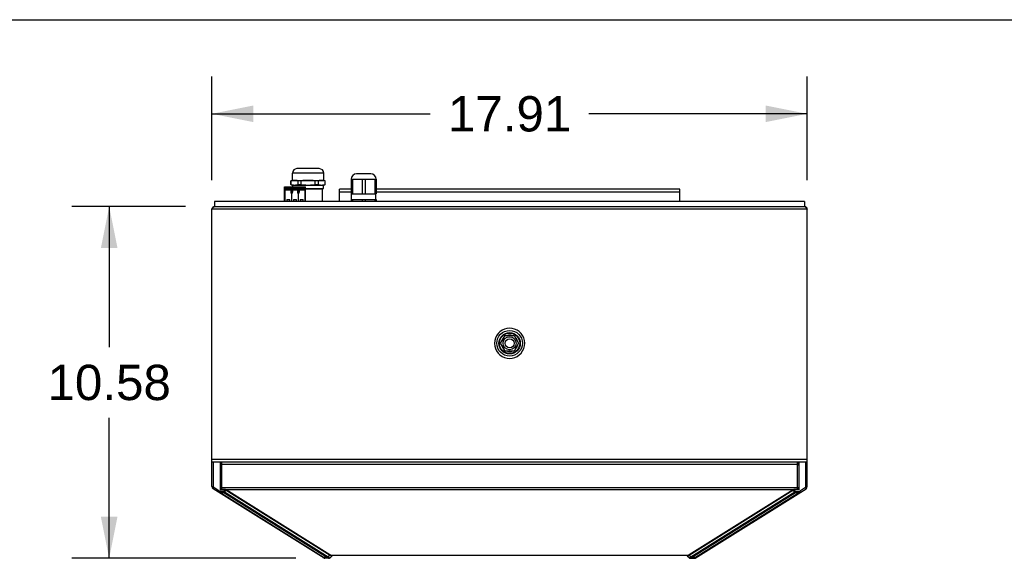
# Model space of a CAD drawing. Header units: inches. Extents: x 0 to 257, y 0 to 106.
# Tile 13 of 28: x 30 to 59, y 90 to 106. Entities that reach past the tile are written whole.
import ezdxf

# ---------------------------------------------------------------- set-up
doc = ezdxf.new("R2010")
doc.units = ezdxf.units.IN
doc.header["$LTSCALE"] = 7.5625
doc.header["$MEASUREMENT"] = 0
doc.layers.get('0').update_dxf_attribs({"linetype": 'CONTINUOUS'})
doc.styles.get("Standard").update_dxf_attribs({"font": 'arial.ttf'})
doc.dimstyles.new('DIMSTYLE_1', dxfattribs={"dimtxt": 1.0625, "dimasz": 1.25, "dimexe": 0.09, "dimexo": 0.07, "dimgap": 0.0425, "dimtad": 0, "dimtih": 1, "dimtoh": 1, "dimzin": 4, "dimdsep": 46, "dimtxsty": 'Standard', "dimblk": '_FILLED', "dimblk1": '_FILLED', "dimblk2": '_FILLED', "dimcen": 0.09, "dimazin": 1, "dimtfac": 1, "dimtofl": 0, "dimtmove": 0, "dimatfit": 3, "dimldrblk": '_FILLED', "dimfxl": 0, "dimtolj": 1, "dimtzin": 4, "dimarcsym": 0})

# ---------------------------------------------------------------- blocks, each defined once
blk = doc.blocks.new('_FILLED')
at = {"color": 0, "linetype": 'ByBlock'}
blk.add_solid([(0, 0), (-1, 0.2), (-1, -0.2)], dxfattribs=at)
blk = doc.blocks.new('*D1')
at = {"color": 2, "linetype": 'Continuous'}
for p, q in [((35.407, 101.424), (35.407, 104.544)), ((53.32, 101.424), (53.32, 104.544)), ((35.407, 103.419), (41.976, 103.419)), ((53.32, 103.419), (46.751, 103.419))]:
    blk.add_line(p, q, dxfattribs=at)
at = {"color": 2, "linetype": 'Continuous', "xscale": 1.25, "yscale": 1.25, "zscale": 1.25, "rotation": 180}
blk.add_blockref('_FILLED', (35.407, 103.419), dxfattribs=at)
at = {"color": 2, "linetype": 'Continuous', "xscale": 1.25, "yscale": 1.25, "zscale": 1.25}
blk.add_blockref('_FILLED', (53.32, 103.419), dxfattribs=at)
at = {"color": 2, "linetype": 'Continuous', "insert": (44.364, 103.95), "char_height": 1.0625, "width": 3.71283, "attachment_point": 2, "line_spacing_factor": 0.9}
blk.add_mtext('17.91', dxfattribs=at)
blk = doc.blocks.new('*D2')
at = {"color": 2, "linetype": 'Continuous'}
for p, q in [((34.611, 100.628), (31.192, 100.628)), ((32.317, 100.628), (32.317, 96.4)), ((32.317, 90.047), (32.317, 94.275)), ((37.929, 90.047), (31.192, 90.047))]:
    blk.add_line(p, q, dxfattribs=at)
at = {"color": 2, "linetype": 'Continuous', "xscale": 1.25, "yscale": 1.25, "zscale": 1.25}
for p, rotation in [((32.317, 100.628), 90), ((32.317, 90.047), 270)]:
    blk.add_blockref('_FILLED', p, dxfattribs=dict(at, rotation=rotation))
at = {"color": 2, "linetype": 'Continuous', "insert": (32.317, 95.869), "char_height": 1.0625, "width": 3.71283, "attachment_point": 2, "line_spacing_factor": 0.9}
blk.add_mtext('10.58', dxfattribs=at)

msp = doc.modelspace()

# ---------------------------------------------------------------- linework, layer by layer
at = {"color": 7, "linetype": 'Continuous'}
for p, q in [((0, 106.25), (137.5, 106.25)), ((37.829, 101.415), (37.829, 101.631)), ((38.773, 101.631), (37.829, 101.631)), ((38.635, 101.769), (37.966, 101.769)), ((38.773, 101.415), (38.773, 101.631)), ((37.781, 101.402), (37.829, 101.415)), ((37.781, 101.289), (37.781, 101.402)), ((37.783, 101.402), (37.781, 101.402)), ((37.783, 101.402), (37.783, 101.289)), ((37.829, 101.415), (38.773, 101.415)), ((38, 101.289), (38, 101.402)), ((38.084, 101.402), (38, 101.402)), ((38.084, 101.402), (38.084, 101.289)), ((38.517, 101.289), (38.517, 101.402)), ((38.602, 101.402), (38.517, 101.402)), ((38.602, 101.402), (38.602, 101.289)), ((38.82, 101.402), (38.773, 101.415)), ((38.818, 101.289), (38.818, 101.402)), ((38.82, 101.402), (38.818, 101.402)), ((38.82, 101.289), (38.82, 101.402)), ((39.6, 101.454), (39.6, 101.013)), ((39.6, 101.454), (40.348, 101.454)), ((39.641, 101.454), (39.641, 101.013)), ((40.191, 101.611), (39.757, 101.611)), ((39.933, 101.454), (39.933, 101.013)), ((40.015, 101.454), (40.015, 101.013)), ((40.307, 101.454), (40.307, 101.013)), ((40.348, 101.454), (40.348, 101.013)), ((37.595, 100.785), (37.595, 101.218)), ((37.595, 101.218), (37.629, 101.218)), ((37.629, 101.198), (37.595, 101.198)), ((38.219, 101.168), (37.595, 101.168)), ((37.595, 101.159), (38.749, 101.159)), ((38.219, 101.151), (37.595, 101.151)), ((37.595, 101.127), (38.219, 101.127)), ((37.615, 100.785), (37.615, 101.127)), ((37.629, 101.218), (37.628, 101.168)), ((37.632, 101.218), (37.632, 101.168)), ((37.632, 101.218), (37.829, 101.218)), ((37.786, 101.21), (37.632, 101.21)), ((37.778, 101.127), (37.778, 101.036)), ((37.837, 101.036), (37.778, 101.036)), ((37.828, 101.277), (37.781, 101.289)), ((37.781, 101.289), (37.783, 101.289)), ((37.781, 101.127), (37.781, 101.064)), ((37.781, 101.108), (37.834, 101.108)), ((37.834, 101.064), (37.781, 101.064)), ((37.786, 101.21), (37.786, 101.218)), ((37.786, 101.168), (37.786, 101.208)), ((37.786, 101.198), (37.786, 101.168)), ((37.829, 101.198), (37.786, 101.198)), ((37.799, 101.036), (37.799, 100.785)), ((37.815, 100.785), (37.815, 101.036)), ((37.828, 101.277), (38.773, 101.277)), ((37.829, 101.218), (37.828, 101.168)), ((37.832, 101.218), (37.832, 101.168)), ((37.832, 101.218), (38.029, 101.218)), ((37.986, 101.21), (37.832, 101.21)), ((37.834, 101.127), (37.834, 101.064)), ((37.837, 101.036), (37.837, 101.127)), ((37.838, 101.218), (37.838, 101.277)), ((37.978, 101.127), (37.978, 101.036)), ((38.037, 101.036), (37.978, 101.036)), ((37.981, 101.127), (37.981, 101.064)), ((37.981, 101.107), (38.034, 101.106)), ((38.034, 101.064), (37.981, 101.064)), ((37.986, 101.21), (37.986, 101.218)), ((37.986, 101.168), (37.986, 101.208)), ((37.986, 101.198), (37.986, 101.168)), ((38.029, 101.198), (37.986, 101.198)), ((37.999, 101.036), (37.999, 100.785)), ((38, 101.289), (38.084, 101.289)), ((38.015, 100.785), (38.015, 101.036)), ((38.029, 101.218), (38.028, 101.168)), ((38.028, 101.173), (38.032, 101.173)), ((38.032, 101.218), (38.032, 101.168)), ((38.032, 101.218), (38.219, 101.218)), ((38.186, 101.21), (38.032, 101.21)), ((38.034, 101.127), (38.034, 101.064)), ((38.037, 101.036), (38.037, 101.127)), ((38.186, 101.21), (38.186, 101.218)), ((38.186, 101.168), (38.186, 101.208)), ((38.186, 101.198), (38.186, 101.168)), ((38.219, 101.198), (38.186, 101.198)), ((38.199, 101.127), (38.199, 100.785)), ((38.219, 100.785), (38.219, 101.218)), ((38.219, 101.173), (38.764, 101.173)), ((38.517, 101.289), (38.602, 101.289)), ((38.734, 100.785), (38.734, 101.159)), ((38.749, 101.159), (38.764, 101.173)), ((38.764, 101.173), (38.764, 101.277)), ((38.773, 101.277), (38.82, 101.289)), ((38.818, 101.289), (38.82, 101.289)), ((39.246, 100.785), (39.246, 101.147)), ((39.6, 101.147), (39.246, 101.147)), ((39.6, 101.057), (39.246, 101.057)), ((49.482, 101.147), (40.348, 101.147)), ((49.482, 101.057), (40.348, 101.057)), ((49.482, 100.785), (49.482, 101.147)), ((35.486, 100.785), (35.486, 100.628)), ((53.242, 100.785), (35.486, 100.785)), ((37.66, 100.836), (37.66, 100.792)), ((37.66, 100.836), (37.754, 100.836)), ((37.754, 100.792), (37.754, 100.836)), ((37.86, 100.836), (37.86, 100.792)), ((37.86, 100.836), (37.954, 100.836)), ((37.954, 100.792), (37.954, 100.836)), ((38.06, 100.836), (38.06, 100.792)), ((38.06, 100.836), (38.154, 100.836)), ((38.154, 100.792), (38.154, 100.836)), ((39.6, 101.013), (40.348, 101.013)), ((39.6, 100.844), (39.6, 100.785)), ((39.6, 100.844), (40.348, 100.844)), ((39.61, 100.844), (39.61, 101.013)), ((39.641, 100.844), (39.641, 100.785)), ((39.933, 100.844), (39.933, 100.785)), ((40.015, 100.844), (40.015, 100.785)), ((40.307, 100.844), (40.307, 100.785)), ((40.338, 100.844), (40.338, 101.013)), ((40.348, 100.844), (40.348, 100.785)), ((53.242, 100.785), (53.242, 100.628)), ((35.407, 92.207), (35.407, 100.549)), ((53.32, 100.549), (35.407, 100.549)), ((35.473, 100.625), (35.486, 100.628)), ((35.486, 100.628), (53.242, 100.628)), ((53.281, 100.605), (53.294, 100.588)), ((53.294, 100.588), (53.307, 100.569)), ((53.307, 100.569), (53.32, 100.549)), ((53.32, 92.207), (53.32, 100.549)), ((44.091, 96.516), (44.227, 96.752)), ((44.227, 96.752), (44.5, 96.752)), ((44.5, 96.752), (44.637, 96.516)), ((44.227, 96.279), (44.091, 96.516)), ((44.5, 96.279), (44.227, 96.279)), ((44.637, 96.516), (44.5, 96.279)), ((35.407, 93.029), (53.32, 93.029)), ((35.407, 92.951), (53.32, 92.951)), ((35.446, 92.951), (35.446, 92.207)), ((35.656, 92.951), (35.656, 92.106)), ((35.663, 92.951), (35.663, 92.11)), ((35.663, 92.911), (35.703, 92.911)), ((35.663, 92.892), (35.702, 92.892)), ((35.663, 92.852), (35.702, 92.852)), ((35.702, 92.112), (35.702, 92.951)), ((53.025, 92.872), (35.702, 92.872)), ((53.025, 92.112), (53.025, 92.951)), ((53.025, 92.911), (53.065, 92.911)), ((53.065, 92.892), (53.025, 92.892)), ((53.065, 92.852), (53.025, 92.852)), ((53.065, 92.951), (53.065, 92.11)), ((53.071, 92.951), (53.071, 92.106)), ((53.281, 92.207), (53.281, 92.951)), ((35.407, 92.207), (35.446, 92.207)), ((35.465, 92.173), (35.444, 92.14)), ((38.783, 90.053), (35.444, 92.14)), ((35.644, 92.061), (35.465, 92.173)), ((35.663, 92.175), (35.702, 92.175)), ((35.702, 92.141), (35.663, 92.141)), ((35.702, 92.174), (53.025, 92.174)), ((49.944, 90.053), (53.283, 92.14)), ((53.025, 92.175), (53.065, 92.175)), ((53.065, 92.141), (53.025, 92.141)), ((53.263, 92.173), (53.083, 92.061)), ((53.283, 92.14), (53.263, 92.173)), ((53.281, 92.207), (53.32, 92.207)), ((35.623, 92.028), (35.644, 92.061)), ((35.644, 92.061), (35.644, 92.027)), ((35.644, 92.061), (35.764, 92.061)), ((38.77, 90.073), (35.644, 92.027)), ((35.644, 92.027), (35.764, 92.027)), ((35.656, 92.106), (35.663, 92.11)), ((35.656, 92.106), (35.809, 92.106)), ((35.809, 92.112), (35.663, 92.112)), ((35.809, 92.106), (35.764, 92.061)), ((35.764, 92.027), (35.764, 92.061)), ((35.764, 92.061), (35.784, 92.042)), ((35.783, 92.042), (35.839, 92.098)), ((35.783, 92.042), (38.906, 90.091)), ((35.809, 92.106), (35.809, 92.112)), ((35.809, 92.106), (35.813, 92.106)), ((35.813, 92.106), (35.817, 92.105)), ((35.834, 92.107), (35.833, 92.108)), ((35.836, 92.107), (35.834, 92.107)), ((35.836, 92.107), (35.839, 92.098)), ((38.959, 90.155), (35.836, 92.107)), ((52.892, 92.106), (35.836, 92.106)), ((35.837, 92.099), (35.839, 92.098)), ((35.839, 92.098), (38.962, 90.146)), ((52.892, 92.107), (49.768, 90.154)), ((49.821, 90.091), (52.944, 92.042)), ((49.84, 90.075), (52.963, 92.027)), ((53.083, 92.027), (49.957, 90.073)), ((52.888, 92.098), (52.892, 92.107)), ((52.889, 92.098), (52.944, 92.042)), ((52.914, 92.106), (52.918, 92.106)), ((53.065, 92.112), (52.918, 92.112)), ((52.918, 92.112), (52.918, 92.106)), ((53.071, 92.106), (52.918, 92.106)), ((52.963, 92.061), (52.918, 92.106)), ((52.944, 92.042), (52.963, 92.061)), ((52.963, 92.061), (53.083, 92.061)), ((52.963, 92.061), (52.963, 92.027)), ((52.963, 92.027), (53.083, 92.027)), ((53.071, 92.106), (53.065, 92.11)), ((53.083, 92.061), (53.104, 92.028)), ((53.083, 92.027), (53.083, 92.061)), ((38.77, 90.073), (38.804, 90.047)), ((38.89, 90.073), (38.77, 90.073)), ((38.962, 90.146), (38.906, 90.091)), ((38.957, 90.059), (38.962, 90.059)), ((38.961, 90.154), (38.959, 90.155)), ((38.962, 90.146), (38.959, 90.155)), ((38.963, 90.152), (38.961, 90.154)), ((38.962, 90.146), (38.964, 90.145)), ((39.018, 90.115), (38.962, 90.059)), ((38.974, 90.145), (38.963, 90.152)), ((38.963, 90.152), (38.966, 90.143)), ((38.964, 90.145), (38.966, 90.143)), ((38.966, 90.143), (38.976, 90.136)), ((38.971, 90.146), (49.756, 90.146)), ((38.983, 90.138), (38.974, 90.145)), ((38.976, 90.136), (38.987, 90.128)), ((38.991, 90.133), (38.983, 90.138)), ((49.74, 90.136), (38.987, 90.136)), ((39.009, 90.126), (39.004, 90.127)), ((39.009, 90.126), (39.014, 90.115)), ((39.013, 90.126), (39.009, 90.126)), ((39.009, 90.116), (39.014, 90.115)), ((39.013, 90.126), (39.018, 90.115)), ((39.014, 90.115), (39.018, 90.115)), ((49.71, 90.115), (49.714, 90.126)), ((49.71, 90.115), (49.713, 90.115)), ((49.766, 90.059), (49.71, 90.115)), ((49.718, 90.126), (49.713, 90.115)), ((49.718, 90.126), (49.714, 90.126)), ((49.725, 90.118), (49.732, 90.123)), ((49.732, 90.123), (49.741, 90.128)), ((49.741, 90.128), (49.751, 90.136)), ((49.754, 90.145), (49.744, 90.138)), ((49.751, 90.136), (49.762, 90.143)), ((49.766, 90.153), (49.754, 90.145)), ((49.765, 90.152), (49.762, 90.143)), ((49.769, 90.155), (49.766, 90.146)), ((49.821, 90.091), (49.766, 90.146)), ((49.771, 90.059), (49.766, 90.059)), ((49.957, 90.073), (49.837, 90.073)), ((49.957, 90.073), (49.923, 90.047)), ((38.934, 90.047), (38.804, 90.047)), ((49.793, 90.047), (49.923, 90.047))]:
    msp.add_line(p, q, dxfattribs=at)
for points in [[(38, 101.402), (37.984, 101.405), (37.969, 101.408), (37.953, 101.41), (37.938, 101.412), (37.923, 101.413), (37.907, 101.414), (37.892, 101.414), (37.876, 101.414), (37.861, 101.413), (37.845, 101.412), (37.83, 101.41), (37.814, 101.408), (37.799, 101.405), (37.783, 101.402)], [(38.517, 101.402), (38.486, 101.405), (38.455, 101.408), (38.424, 101.41), (38.394, 101.412), (38.363, 101.413), (38.332, 101.414), (38.301, 101.414), (38.27, 101.414), (38.239, 101.413), (38.208, 101.412), (38.177, 101.41), (38.146, 101.408), (38.115, 101.405), (38.084, 101.402)], [(38.818, 101.402), (38.803, 101.405), (38.787, 101.408), (38.772, 101.41), (38.756, 101.412), (38.741, 101.413), (38.725, 101.414), (38.71, 101.414), (38.694, 101.414), (38.679, 101.413), (38.663, 101.412), (38.648, 101.41), (38.633, 101.408), (38.617, 101.405), (38.602, 101.402)], [(37.783, 101.289), (37.797, 101.286), (37.811, 101.284), (37.824, 101.282), (37.838, 101.28), (37.851, 101.278), (37.865, 101.277), (37.878, 101.277), (37.892, 101.277)], [(37.892, 101.277), (37.905, 101.277), (37.919, 101.277), (37.932, 101.278), (37.946, 101.28), (37.959, 101.282), (37.973, 101.284), (37.986, 101.286), (38, 101.289)], [(38.084, 101.289), (38.112, 101.286), (38.139, 101.284), (38.166, 101.282), (38.193, 101.28), (38.22, 101.278), (38.247, 101.277), (38.274, 101.277), (38.301, 101.277)], [(38.301, 101.277), (38.328, 101.277), (38.355, 101.277), (38.382, 101.278), (38.409, 101.28), (38.436, 101.282), (38.463, 101.284), (38.49, 101.286), (38.517, 101.289)], [(38.602, 101.289), (38.615, 101.286), (38.629, 101.284), (38.642, 101.282), (38.656, 101.28), (38.669, 101.278), (38.683, 101.277), (38.696, 101.277), (38.71, 101.277)], [(38.71, 101.277), (38.723, 101.277), (38.737, 101.277), (38.75, 101.278), (38.764, 101.28), (38.777, 101.282), (38.791, 101.284), (38.805, 101.286), (38.818, 101.289)], [(35.407, 100.549), (35.42, 100.569), (35.433, 100.588), (35.446, 100.605)], [(35.446, 100.605), (35.46, 100.617), (35.473, 100.625)], [(53.242, 100.628), (53.255, 100.625), (53.268, 100.617), (53.281, 100.605)], [(44.818, 96.518), (44.81, 96.599), (44.789, 96.675), (44.755, 96.747), (44.709, 96.811), (44.653, 96.866), (44.588, 96.911), (44.516, 96.943), (44.44, 96.963), (44.362, 96.97), (44.284, 96.963), (44.208, 96.942), (44.136, 96.909), (44.072, 96.863), (44.016, 96.808), (43.971, 96.743), (43.937, 96.671), (43.917, 96.595), (43.909, 96.514)], [(44.057, 96.514), (44.063, 96.576), (44.081, 96.634), (44.109, 96.686), (44.147, 96.733), (44.193, 96.771)], [(44.193, 96.771), (44.246, 96.799), (44.303, 96.816), (44.362, 96.822), (44.422, 96.817), (44.479, 96.8), (44.532, 96.772)], [(44.532, 96.772), (44.579, 96.735), (44.617, 96.689), (44.646, 96.636), (44.664, 96.579), (44.671, 96.517)], [(43.909, 96.514), (43.918, 96.432), (43.939, 96.356), (43.973, 96.285), (44.019, 96.22), (44.075, 96.165), (44.14, 96.12), (44.211, 96.088), (44.287, 96.068), (44.366, 96.062), (44.444, 96.069), (44.52, 96.089), (44.591, 96.122), (44.655, 96.168), (44.711, 96.223), (44.757, 96.288), (44.79, 96.36), (44.811, 96.436), (44.818, 96.518)], [(44.196, 96.259), (44.149, 96.297), (44.111, 96.343), (44.082, 96.395), (44.064, 96.452), (44.057, 96.514)], [(44.671, 96.517), (44.664, 96.455), (44.647, 96.398), (44.618, 96.345), (44.58, 96.298), (44.534, 96.261)], [(44.534, 96.261), (44.481, 96.232), (44.424, 96.215), (44.365, 96.209), (44.306, 96.214), (44.248, 96.231), (44.196, 96.259)], [(35.644, 92.027), (35.64, 92.026), (35.637, 92.025), (35.633, 92.025), (35.63, 92.026), (35.626, 92.026), (35.623, 92.028)], [(35.784, 92.042), (35.781, 92.039), (35.778, 92.036), (35.775, 92.033), (35.771, 92.031), (35.768, 92.029), (35.764, 92.027)], [(35.764, 92.027), (38.888, 90.075), (38.888, 90.075), (38.889, 90.075), (38.889, 90.074), (38.89, 90.074), (38.89, 90.073)], [(35.816, 92.111), (35.813, 92.112), (35.809, 92.112)], [(35.833, 92.108), (35.831, 92.109), (35.828, 92.11), (35.826, 92.11), (35.823, 92.111), (35.82, 92.111), (35.816, 92.111)], [(35.817, 92.105), (35.821, 92.104), (35.825, 92.104), (35.828, 92.103), (35.831, 92.102), (35.833, 92.101)], [(35.833, 92.101), (35.835, 92.1), (35.837, 92.099)], [(49.766, 90.146), (52.89, 92.099), (52.892, 92.1), (52.894, 92.101)], [(52.895, 92.108), (52.893, 92.107), (52.892, 92.107)], [(52.894, 92.101), (52.897, 92.102), (52.9, 92.103)], [(52.911, 92.111), (52.908, 92.111), (52.905, 92.111), (52.902, 92.11), (52.899, 92.11), (52.897, 92.109), (52.895, 92.108)], [(52.9, 92.103), (52.903, 92.104), (52.906, 92.104), (52.91, 92.105), (52.914, 92.106)], [(52.918, 92.112), (52.915, 92.112), (52.911, 92.111)], [(52.963, 92.027), (52.96, 92.029), (52.956, 92.031), (52.953, 92.033), (52.95, 92.036), (52.947, 92.039), (52.944, 92.042)], [(53.104, 92.028), (53.101, 92.026), (53.098, 92.026), (53.094, 92.025), (53.091, 92.025), (53.087, 92.026), (53.083, 92.027)], [(38.75, 90.074), (38.752, 90.073), (38.756, 90.072), (38.759, 90.071), (38.763, 90.071), (38.767, 90.072), (38.77, 90.073)], [(38.887, 90.076), (38.891, 90.077), (38.894, 90.079), (38.897, 90.081), (38.9, 90.084), (38.904, 90.087), (38.906, 90.091)], [(38.91, 90.088), (38.907, 90.085), (38.904, 90.082), (38.901, 90.079), (38.897, 90.077), (38.894, 90.075), (38.89, 90.073)], [(38.89, 90.073), (38.899, 90.066), (38.907, 90.059), (38.913, 90.054), (38.919, 90.05), (38.925, 90.048), (38.929, 90.047)], [(38.906, 90.091), (38.907, 90.09), (38.908, 90.09), (38.908, 90.089), (38.909, 90.089), (38.91, 90.088), (38.91, 90.088)], [(38.91, 90.088), (38.92, 90.08), (38.93, 90.073), (38.937, 90.068), (38.944, 90.064), (38.951, 90.061), (38.957, 90.059)], [(38.957, 90.059), (38.953, 90.056), (38.949, 90.053), (38.944, 90.05), (38.939, 90.049), (38.934, 90.047), (38.929, 90.047)], [(38.987, 90.128), (38.995, 90.123), (39.003, 90.118), (39.009, 90.116)], [(39.004, 90.127), (38.998, 90.129), (38.991, 90.133)], [(49.713, 90.115), (49.719, 90.116), (49.725, 90.118)], [(49.744, 90.138), (49.736, 90.133), (49.729, 90.129), (49.723, 90.127), (49.718, 90.126)], [(49.762, 90.143), (49.762, 90.144), (49.763, 90.144), (49.764, 90.145), (49.764, 90.145), (49.765, 90.146), (49.766, 90.146)], [(49.768, 90.154), (49.767, 90.154), (49.767, 90.154), (49.766, 90.153), (49.766, 90.153)], [(49.817, 90.088), (49.807, 90.08), (49.798, 90.073), (49.79, 90.068), (49.783, 90.064), (49.777, 90.061), (49.771, 90.059)], [(49.771, 90.059), (49.775, 90.056), (49.779, 90.053), (49.783, 90.05), (49.788, 90.049), (49.793, 90.047), (49.798, 90.047)], [(49.808, 90.05), (49.814, 90.054), (49.82, 90.059), (49.828, 90.066), (49.837, 90.073)], [(49.821, 90.091), (49.82, 90.09), (49.82, 90.09), (49.819, 90.089), (49.819, 90.089), (49.818, 90.088), (49.817, 90.088)], [(49.817, 90.088), (49.82, 90.085), (49.823, 90.082), (49.827, 90.079), (49.83, 90.077), (49.833, 90.075), (49.837, 90.073)], [(49.821, 90.091), (49.824, 90.087), (49.827, 90.084), (49.83, 90.082), (49.833, 90.079), (49.837, 90.077), (49.84, 90.076)], [(49.837, 90.073), (49.838, 90.074), (49.838, 90.074), (49.839, 90.075), (49.839, 90.075), (49.84, 90.075)], [(49.957, 90.073), (49.961, 90.072), (49.965, 90.071), (49.968, 90.071), (49.972, 90.072), (49.975, 90.073), (49.978, 90.074)], [(49.798, 90.047), (49.803, 90.048), (49.808, 90.05)]]:
    msp.add_lwpolyline(points, dxfattribs=at)
for radius in [0.385, 0.321, 0.197, 0.138]:
    msp.add_circle((44.364, 96.516), radius, dxfattribs=at)
for centre, radius, start, end in [((37.966, 101.631), 0.138, 90, 180), ((38.635, 101.631), 0.138, 0, 90), ((39.757, 101.454), 0.157, 90, 180), ((40.191, 101.454), 0.157, 0, 90), ((37.707, 100.792), 0.0472, 180, 184.065), ((37.707, 100.792), 0.0472, 355.935, 360), ((37.907, 100.792), 0.0472, 180, 184.065), ((37.907, 100.792), 0.0472, 355.935, 360), ((38.107, 100.792), 0.0472, 180, 184.065), ((38.107, 100.792), 0.0472, 355.935, 360), ((35.486, 100.549), 0.0787, 90, 165.0026), ((53.242, 100.549), 0.0787, 0, 90), ((44.364, 96.516), 0.246, 134.6392, 165.3665), ((44.364, 96.516), 0.246, 74.6574, 105.3159), ((44.364, 96.516), 0.246, 14.6576, 45.0102), ((44.364, 96.516), 0.246, 194.6576, 225.0102), ((44.364, 96.516), 0.246, 314.6392, 345.3665), ((44.364, 96.516), 0.246, 254.6574, 285.3159), ((35.486, 92.207), 0.0787, 180, 237.9947), ((35.486, 92.207), 0.0394, 180, 237.9946), ((53.242, 92.207), 0.0394, 302.0054, 360), ((53.242, 92.207), 0.0787, 302.0053, 360), ((38.934, 90.086), 0.0394, 270, 315), ((49.793, 90.086), 0.0394, 225, 270), ((38.804, 90.086), 0.0394, 237.9946, 270), ((49.923, 90.086), 0.0394, 270, 302.0054)]:
    msp.add_arc(centre, radius, start, end, dxfattribs=at)

# ---------------------------------------------------------------- dimensions: what is measured, and where the dimension line sits
at = {"color": 2, "linetype": 'Continuous'}
dim = msp.add_linear_dim(base=(53.32, 103.419), p1=(35.407, 101.354), p2=(53.32, 101.354), dimstyle='DIMSTYLE_1', dxfattribs=at)
dim.commit()
dim.dimension.update_dxf_attribs({"geometry": '*D1', "text_midpoint": (44.306, 103.413), "dimtype": 160})
dim = msp.add_linear_dim(base=(32.317, 90.047), p1=(34.681, 100.628), p2=(37.999, 90.047), angle=270, dimstyle='DIMSTYLE_1', dxfattribs=at)
dim.commit()
dim.dimension.update_dxf_attribs({"geometry": '*D2', "text_midpoint": (32.36, 95.332), "dimtype": 160})

doc.saveas('drawing.dxf')
